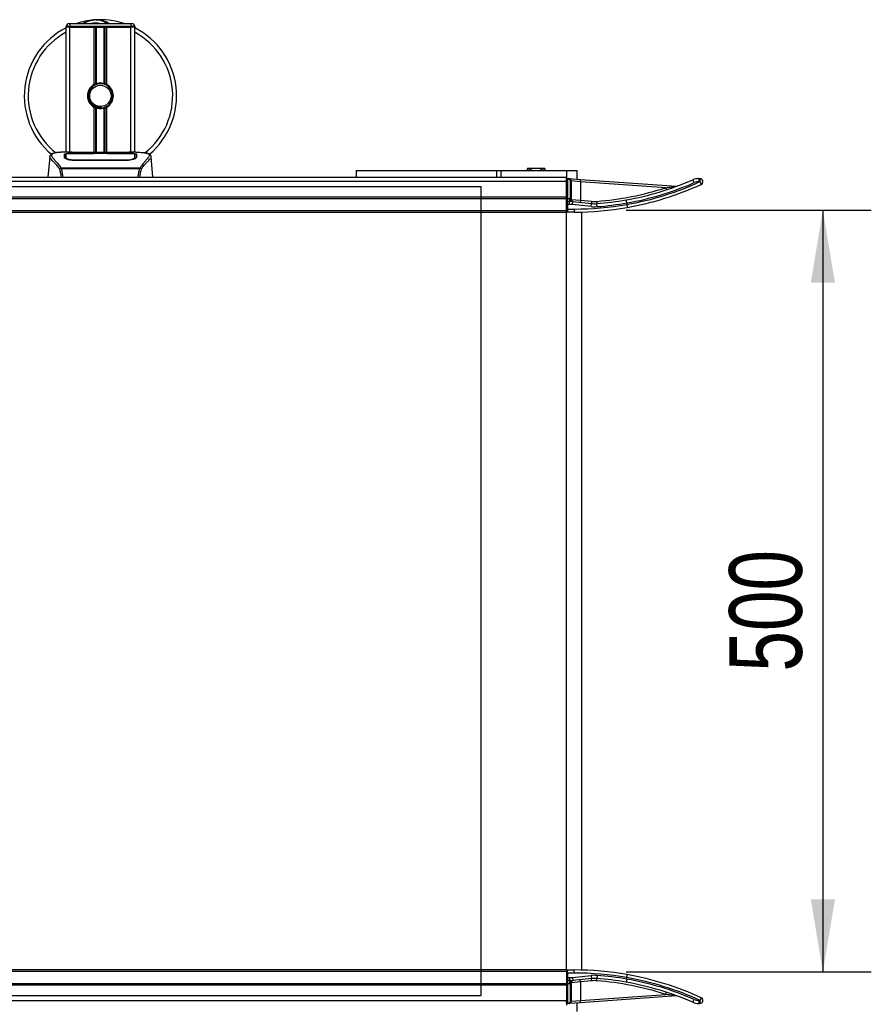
# Model space of a CAD drawing. Header units: millimetres. Extents: x 0 to 420, y 0 to 297.
# Tile 17 of 103: x 196 to 231, y 88 to 128. Entities that reach past the tile are written whole.
import ezdxf

# ---------------------------------------------------------------- set-up
doc = ezdxf.new("R2010")
doc.units = ezdxf.units.MM
doc.layers.add('QUOTE', color=174, linetype='Continuous')
doc.styles.add('SLDTEXTSTYLE3', font='TXT', dxfattribs={"width": 0.75})
doc.dimstyles.new('SLDDIMSTYLE1', dxfattribs={"dimtxt": 3, "dimasz": 3, "dimexe": 0, "dimexo": 0.0625, "dimgap": 0.75, "dimtad": 1, "dimlfac": 15.901878, "dimrnd": 1e-09, "dimzin": 12, "dimdsep": 46, "dimtxsty": 'SLDTEXTSTYLE3', "dimsah": 1, "dimcen": 0.09, "dimadec": 0, "dimazin": 3, "dimtfac": 1, "dimtdec": 3, "dimtofl": 0, "dimtmove": 0, "dimatfit": 3, "dimfxl": 0, "dimfrac": 2, "dimtolj": 1, "dimtzin": 12, "dimarcsym": 0})

# ---------------------------------------------------------------- blocks, each defined once
blk = doc.blocks.new('_D_2')
at = {"layer": 'QUOTE'}
for p, q in [((221.069, 120.448), (231.183, 120.448)), ((229.183, 120.448), (229.183, 89.005)), ((221.069, 89.005), (231.183, 89.005))]:
    blk.add_line(p, q, dxfattribs=at)
for points in [[(229.183, 120.448), (228.683, 117.448), (229.683, 117.448)], [(229.183, 89.005), (229.683, 92.005), (228.683, 92.005)]]:
    blk.add_solid(points, dxfattribs=at)
at = {"layer": 'QUOTE', "insert": (225.316, 101.402), "char_height": 3, "attachment_point": 1, "rotation": 90, "style": 'SLDTEXTSTYLE3'}
blk.add_mtext('500', dxfattribs=at)

msp = doc.modelspace()

# ---------------------------------------------------------------- linework, layer by layer
at = {"color": 7, "linetype": 'Continuous', "lineweight": 25}
for p, q in [((197.94913, 127.9944), (197.94913, 128.02584)), ((198.10634, 128.02584), (197.94913, 128.02584)), ((198.0749, 128.15161), (198.10634, 128.15161)), ((198.10634, 128.15161), (198.10634, 128.02584)), ((198.10634, 128.15161), (200.62177, 128.15161)), ((198.10634, 128.02584), (198.10634, 127.9944)), ((200.62177, 128.02584), (198.10634, 128.02584)), ((200.62177, 128.15161), (200.65321, 128.15161)), ((200.62177, 128.15161), (200.62177, 128.02584)), ((200.62177, 127.9944), (200.62177, 128.02584)), ((200.77898, 128.02584), (200.62177, 128.02584)), ((200.77898, 128.02584), (200.77898, 127.9944)), ((197.94913, 122.83778), (197.94913, 127.9944)), ((198.10634, 127.9944), (197.94913, 127.9944)), ((198.10634, 127.9944), (197.94913, 127.9944)), ((199.10308, 127.9944), (198.10634, 127.9944)), ((198.10634, 127.9944), (200.62177, 127.9944)), ((198.10634, 122.83778), (198.10634, 127.9944)), ((199.10308, 125.63103), (199.10308, 127.9944)), ((199.17125, 125.66309), (199.17125, 127.9944)), ((199.20735, 125.67559), (199.20735, 127.9944)), ((199.52076, 125.67559), (199.52076, 127.9944)), ((199.55686, 125.66309), (199.55686, 127.9944)), ((199.62503, 125.63103), (199.62503, 127.9944)), ((200.62177, 127.9944), (199.62503, 127.9944)), ((200.77898, 127.9944), (200.62177, 127.9944)), ((200.77898, 127.9944), (200.62177, 127.9944)), ((200.62177, 122.83778), (200.62177, 127.9944)), ((200.77898, 122.83778), (200.77898, 127.9944)), ((199.10308, 122.82075), (199.10308, 124.69806)), ((199.17125, 122.82075), (199.17125, 124.666)), ((199.20735, 122.82075), (199.20735, 124.6535)), ((199.40768, 124.66335), (199.40422, 124.70307)), ((199.52076, 122.82075), (199.52076, 124.6535)), ((199.55686, 122.82075), (199.55686, 124.666)), ((199.62503, 122.82075), (199.62503, 124.69806)), ((198.19752, 122.83778), (197.90393, 122.83778)), ((199.11246, 122.7876), (198.25318, 122.78771)), ((198.26356, 122.7927), (199.08107, 122.7927)), ((198.26356, 122.7877), (198.26356, 122.7927)), ((200.30766, 122.82075), (198.42046, 122.82075)), ((200.30761, 122.8207), (198.4205, 122.8207)), ((199.08107, 122.80414), (199.64704, 122.80414)), ((199.08107, 122.80414), (199.08107, 122.7927)), ((199.08107, 122.7927), (199.08107, 122.7876)), ((199.11246, 122.7876), (199.11246, 122.79959)), ((199.61555, 122.79959), (199.11246, 122.79959)), ((199.61555, 122.7876), (199.61555, 122.79959)), ((199.61555, 122.79959), (199.61555, 122.7876)), ((199.64704, 122.80414), (199.64704, 122.7927)), ((199.64704, 122.7927), (200.46456, 122.7927)), ((199.64704, 122.7927), (199.64704, 122.7876)), ((200.46456, 122.7877), (200.46456, 122.7927)), ((200.82439, 122.83778), (200.53613, 122.83778)), ((200.71542, 122.83385), (200.70364, 122.8326)), ((200.79024, 122.6514), (200.7896, 122.75825)), ((197.27069, 122.65311), (197.19723, 121.81339)), ((197.27055, 122.65063), (197.2718, 122.65301)), ((197.9379, 122.65335), (197.93784, 122.64508)), ((198.25641, 122.52416), (198.25581, 122.50045)), ((200.46456, 122.49991), (198.26356, 122.49991)), ((200.46377, 122.52414), (200.46399, 122.52414)), ((200.7872, 122.62201), (200.78826, 122.5792)), ((200.79051, 122.60659), (200.79022, 122.6514)), ((201.45756, 122.65063), (201.45632, 122.65301)), ((201.53089, 121.81339), (201.45742, 122.65311)), ((197.72433, 122.17797), (197.73124, 122.19426)), ((197.73124, 122.19426), (200.99768, 122.19426)), ((200.98111, 122.15903), (197.74693, 122.15903)), ((200.99768, 122.19426), (201.00362, 122.17821)), ((209.91882, 122.08315), (209.91882, 121.81339)), ((209.91882, 122.08315), (215.71433, 122.08315)), ((212.34813, 122.08472), (212.34813, 122.08315)), ((212.85055, 122.08315), (212.85055, 122.08472)), ((215.71433, 122.08315), (215.91069, 122.08315)), ((215.71433, 122.08315), (215.71433, 121.81339)), ((215.91069, 121.81339), (215.91069, 122.08315)), ((215.91069, 122.08315), (218.59704, 122.08315)), ((217.00348, 122.17748), (216.97204, 122.14603)), ((216.97204, 122.14603), (216.97204, 122.08315)), ((217.14079, 122.14603), (216.97204, 122.14603)), ((217.00348, 122.17748), (217.20526, 122.17748)), ((217.20526, 122.17748), (217.14079, 122.14603)), ((217.14079, 122.08315), (217.14079, 122.14603)), ((217.20526, 122.17748), (217.49344, 122.17748)), ((217.55792, 122.14603), (217.49344, 122.17748)), ((217.49344, 122.17748), (217.69522, 122.17748)), ((217.55792, 122.08315), (217.55792, 122.14603)), ((217.72667, 122.14603), (217.55792, 122.14603)), ((217.72667, 122.14603), (217.69522, 122.17748)), ((217.72667, 122.08315), (217.72667, 122.14603)), ((218.59704, 122.08315), (219.03724, 122.08315)), ((218.59704, 122.08315), (218.59704, 121.81339)), ((219.03724, 121.72614), (219.03724, 122.08315)), ((61.39293, 121.64117), (218.60707, 121.64117)), ((195.13037, 121.81339), (218.60707, 121.81339)), ((218.60707, 121.7225), (218.60707, 121.81339)), ((218.63851, 121.7225), (218.60707, 121.7225)), ((218.60707, 121.59775), (218.60707, 121.7225)), ((218.60707, 120.99588), (218.60707, 121.59775)), ((218.63851, 121.7225), (218.6407, 121.75387)), ((218.70578, 121.7178), (218.63851, 121.7225)), ((218.63851, 121.7225), (218.63851, 120.93299)), ((218.6407, 121.75387), (218.70798, 121.74917)), ((218.70578, 121.7178), (218.70798, 121.74917)), ((218.70798, 121.74917), (219.17962, 121.71619)), ((218.76428, 121.65507), (218.79572, 121.65507)), ((218.76428, 120.93257), (218.76428, 121.65507)), ((218.79572, 121.65507), (218.79572, 120.93257)), ((219.17304, 121.62209), (218.79572, 121.65507)), ((219.17304, 121.62209), (219.17962, 121.71619)), ((219.17304, 121.62209), (219.17304, 120.86266)), ((222.69538, 121.37578), (219.17304, 121.62209)), ((219.17962, 121.71619), (223.14115, 121.43917)), ((224.0616, 121.7505), (224.1087, 121.7505)), ((224.11967, 121.62473), (224.07257, 121.62473)), ((222.69538, 121.37578), (222.72463, 121.2861)), ((61.39293, 120.99588), (218.60707, 120.99588)), ((61.39293, 120.93299), (218.60707, 120.93299)), ((218.60707, 120.93299), (218.60707, 120.99588)), ((218.63851, 120.93299), (218.60707, 120.93299)), ((218.60707, 120.4299), (218.60707, 120.93299)), ((218.63851, 120.93299), (218.63851, 120.80722)), ((218.63851, 120.93299), (218.73024, 120.93299)), ((218.63851, 120.68145), (218.63851, 120.80722)), ((218.63851, 120.80722), (218.73024, 120.80722)), ((218.73024, 120.93299), (218.73024, 120.80722)), ((218.73024, 120.68145), (218.73024, 120.80722)), ((218.76428, 120.93257), (218.79572, 120.93257)), ((218.79572, 120.93257), (218.79572, 120.89221)), ((218.79572, 120.89221), (219.17304, 120.86266)), ((218.84779, 120.67533), (218.86085, 120.80042)), ((218.86085, 120.80042), (219.62903, 120.72021)), ((219.17304, 120.86266), (219.16324, 120.76885)), ((219.17304, 120.86266), (219.63883, 120.81403)), ((219.61597, 120.59512), (219.62903, 120.72021)), ((219.63883, 120.81403), (219.62903, 120.72021)), ((219.84825, 120.81112), (219.85543, 120.71706)), ((219.86501, 120.59166), (219.85543, 120.71706)), ((221.09019, 120.74503), (221.09003, 120.74695)), ((221.09019, 120.74503), (221.09019, 120.68311)), ((61.39293, 120.4299), (218.60707, 120.4299)), ((61.39293, 120.36702), (218.60707, 120.36702)), ((218.63851, 120.68145), (218.60707, 120.68145)), ((218.60707, 120.49279), (218.63851, 120.49279)), ((218.60707, 120.36702), (218.60707, 120.4299)), ((218.60707, 89.0864), (218.60707, 120.36702)), ((218.73024, 120.68145), (218.63851, 120.68145)), ((218.63851, 120.68145), (218.63851, 120.49279)), ((218.63851, 120.49279), (218.63851, 120.36702)), ((218.63851, 120.49279), (218.92149, 120.49279)), ((218.92149, 120.36702), (218.63851, 120.36702)), ((219.61597, 120.59512), (218.84779, 120.67533)), ((218.92149, 120.49279), (218.92149, 120.36702)), ((219.23592, 89.08246), (219.23592, 120.37095)), ((221.09019, 120.68311), (221.09036, 120.6812)), ((218.60707, 89.0864), (61.39293, 89.0864)), ((218.60707, 89.02351), (61.39293, 89.02351)), ((218.60707, 89.0864), (218.60707, 89.02351)), ((218.60707, 89.02351), (218.60707, 88.52042)), ((218.63851, 88.96062), (218.63851, 89.0864)), ((218.63851, 89.0864), (218.92149, 89.0864)), ((218.92149, 88.96062), (218.92149, 89.0864)), ((218.63851, 88.96062), (218.60707, 88.96062)), ((218.60707, 88.77197), (218.63851, 88.77197)), ((218.92149, 88.96062), (218.63851, 88.96062)), ((218.63851, 88.96062), (218.63851, 88.77197)), ((218.63851, 88.77197), (218.73024, 88.77197)), ((218.63851, 88.77197), (218.63851, 88.6462)), ((218.73024, 88.6462), (218.63851, 88.6462)), ((218.63851, 88.6462), (218.63851, 88.52042)), ((218.73024, 88.77197), (218.73024, 88.6462)), ((218.73024, 88.6462), (218.73024, 88.52042)), ((218.84779, 88.77809), (219.61597, 88.85829)), ((218.84779, 88.77809), (218.86085, 88.653)), ((219.62903, 88.7332), (218.86085, 88.653)), ((219.17304, 88.59075), (219.16324, 88.68457)), ((219.63883, 88.63939), (219.17304, 88.59075)), ((219.61597, 88.85829), (219.62903, 88.7332)), ((219.63883, 88.63939), (219.62903, 88.7332)), ((219.84825, 88.6423), (219.85543, 88.73635)), ((219.86501, 88.86176), (219.85543, 88.73635)), ((221.09003, 88.70647), (221.09019, 88.70838)), ((221.09036, 88.77221), (221.09019, 88.7703)), ((221.09019, 88.70838), (221.09019, 88.7703)), ((218.60707, 88.52042), (61.39293, 88.52042)), ((218.60707, 88.45754), (61.39293, 88.45754)), ((218.60707, 88.52042), (218.63851, 88.52042)), ((218.60707, 88.52042), (218.60707, 88.45754)), ((218.60707, 88.45754), (218.60707, 87.85566)), ((218.73024, 88.52042), (218.63851, 88.52042)), ((218.63851, 88.52042), (218.63851, 87.73091)), ((218.79572, 88.52084), (218.76428, 88.52084)), ((218.76428, 87.79835), (218.76428, 88.52084)), ((219.17304, 88.59075), (218.79572, 88.5612)), ((218.79572, 88.5612), (218.79572, 88.52084)), ((218.79572, 88.52084), (218.79572, 87.79835)), ((219.17304, 88.59075), (219.17304, 87.83133)), ((218.60707, 87.81224), (61.39293, 87.81224)), ((218.60707, 87.73091), (218.60707, 87.85566)), ((218.79572, 87.79835), (218.76428, 87.79835)), ((218.79572, 87.79835), (219.17304, 87.83133)), ((219.17304, 87.83133), (222.69538, 88.07763)), ((219.17962, 87.73723), (219.17304, 87.83133)), ((223.14115, 88.01425), (219.17962, 87.73723)), ((222.69538, 88.07763), (222.72463, 88.16731)), ((224.07257, 87.82868), (224.11967, 87.82868)), ((218.63851, 87.73091), (218.60707, 87.73091)), ((218.60707, 87.73091), (218.60707, 87.64003)), ((218.63851, 87.73091), (218.70578, 87.73561)), ((218.6407, 87.69954), (218.63851, 87.73091)), ((218.70798, 87.70425), (218.6407, 87.69954)), ((218.70798, 87.70425), (218.70578, 87.73561)), ((219.17962, 87.73723), (218.70798, 87.70425)), ((219.03724, 87.37027), (219.03724, 87.72727)), ((224.1087, 87.70291), (224.0616, 87.70291))]:
    msp.add_line(p, q, dxfattribs=at)
at = {"color": 7, "linetype": 'Continuous'}
for p, q in [((64.91453, 121.42285), (215.08547, 121.42285)), ((215.08547, 88.03057), (215.08547, 121.42285)), ((64.91453, 88.03057), (215.08547, 88.03057))]:
    msp.add_line(p, q, dxfattribs=at)
at = {"color": 7, "linetype": 'Continuous', "lineweight": 25, "flags": 128}
for points in [[(200.47494, 122.78771), (200.05912, 122.78764), (199.61555, 122.7876)], [(200.47171, 122.52417), (200.46455, 122.52414), (200.46399, 122.52414)]]:
    msp.add_lwpolyline(points, dxfattribs=at)
at = {"color": 7, "linetype": 'Continuous', "lineweight": 25}
msp.add_circle((199.36406, 125.16454), 0.4402, dxfattribs=at)
for centre, radius, start, end in [((198.0749, 128.02584), 0.12577, 90, 180), ((199.36406, 125.16454), 3.14428, 94.974241, 108.194872), ((199.16231, 127.48255), 0.81751, 54.926098, 125.073902), ((199.16231, 127.48255), 0.69174, 75.287788, 104.712212), ((199.36406, 125.16454), 3.14428, 71.805128, 94.974241), ((200.65321, 128.02584), 0.12577, 0, 90), ((199.36406, 125.16454), 3.14428, 116.743684, 229.984768), ((199.36406, 125.16454), 2.98219, 118.324088, 232.137337), ((199.36406, 125.16454), 3.14428, 310.046839, 63.256316), ((199.36406, 125.16454), 2.98219, 308.047069, 61.675912), ((199.36406, 125.16454), 0.53453, 119.224658, 240.775342), ((199.36406, 125.16454), 0.53453, 111.143405, 119.224658), ((199.36406, 125.16454), 0.50309, 274.974241, 94.974241), ((199.36406, 125.16454), 0.53453, 60.775342, 68.856595), ((199.36406, 125.16454), 0.53453, 299.224658, 60.775342), ((199.36406, 125.16454), 0.53453, 240.775342, 248.856595), ((199.36406, 125.16454), 0.53453, 291.143405, 299.224658), ((218.63851, 121.7225), 0.03144, 86, 180), ((218.7014, 121.65507), 0.06289, 0, 86), ((218.7014, 121.65507), 0.09433, 0, 86), ((218.92149, 132.94415), 12.2627, 280.05622, 293.498118), ((218.93246, 132.94415), 12.38847, 280.030527, 293.498118), ((218.93246, 132.94415), 12.45136, 279.980117, 294.619977), ((224.0616, 121.12165), 0.62886, 90, 113.498118), ((223.47457, 121.44632), 0.42025, 18.980947, 36.849249), ((224.07257, 121.12165), 0.50309, 90, 113.498118), ((223.70358, 121.65594), 0.3703, 355.166194, 14.795945), ((223.75068, 121.65594), 0.3703, 355.166194, 14.795945), ((224.1087, 121.62473), 0.12577, 294.619977, 90), ((223.782, 121.43769), 0.38601, 10.856451, 28.983189), ((218.92149, 132.94415), 12.16837, 274.36792, 288.06758), ((218.92149, 132.94415), 12.57713, 280.004908, 294.619977), ((223.14773, 121.53327), 0.09433, 266, 290.323073), ((218.63851, 120.77578), 0.03144, 90, 180), ((218.73024, 119.54951), 1.38348, 88.590141, 90), ((218.73024, 119.54951), 1.25771, 84.039216, 90), ((218.87369, 120.88285), 0.08342, 186.88759, 261.14556), ((218.89005, 120.89221), 0.09433, 180, 264.039216), ((219.75964, 121.97112), 1.25771, 264.039216, 274.36792), ((219.75964, 121.97112), 1.16338, 264.039216, 274.36792), ((218.92149, 132.94415), 12.2627, 274.36792, 280.05622), ((218.92149, 132.94415), 12.38847, 274.36792, 280.08123), ((218.63851, 120.39846), 0.03144, 180, 270), ((218.73024, 119.54951), 1.13194, 84.039216, 90), ((218.92149, 132.94415), 12.45136, 270, 280.030567), ((218.92149, 132.94415), 12.57713, 270, 280.004908), ((219.75964, 121.97112), 1.38348, 264.039216, 274.36792), ((218.63851, 89.05495), 0.03144, 90, 180), ((218.92149, 76.50926), 12.57713, 79.995092, 90), ((218.63851, 88.67764), 0.03144, 180, 270), ((218.73024, 89.90391), 1.13194, 270, 275.960784), ((218.73024, 89.90391), 1.25771, 270, 275.960784), ((218.87369, 88.57057), 0.08342, 98.85444, 173.11241), ((218.89005, 88.5612), 0.09433, 95.960784, 180), ((218.92149, 76.50926), 12.45136, 79.969433, 90), ((219.75964, 87.48229), 1.38348, 85.63208, 95.960784), ((219.75964, 87.48229), 1.25771, 85.63208, 95.960784), ((219.75964, 87.48229), 1.16338, 85.63208, 95.960784), ((218.92149, 76.50926), 12.16837, 71.93242, 85.63208), ((218.92149, 76.50926), 12.2627, 79.94378, 85.63208), ((218.92149, 76.50926), 12.38847, 79.91877, 85.63208), ((218.93246, 76.50926), 12.38847, 66.501882, 79.969473), ((218.93246, 76.50926), 12.45136, 65.380023, 80.019883), ((218.92149, 76.50926), 12.57713, 65.380023, 79.995092), ((218.73024, 89.90391), 1.38348, 270, 271.409859), ((218.92149, 76.50926), 12.2627, 66.501882, 79.94378), ((218.7014, 87.79835), 0.06289, 274, 0), ((218.7014, 87.79835), 0.09433, 274, 0), ((223.14773, 87.92015), 0.09433, 69.676927, 94), ((223.47457, 88.00709), 0.42025, 323.150751, 341.019053), ((224.07257, 88.33177), 0.50309, 246.501882, 270), ((223.70358, 87.79748), 0.3703, 345.204055, 4.833806), ((224.1087, 87.82868), 0.12577, 270, 65.380023), ((223.75068, 87.79748), 0.3703, 345.204055, 4.833806), ((223.782, 88.01572), 0.38601, 331.016811, 349.143549), ((218.63851, 87.73091), 0.03144, 180, 274), ((224.0616, 88.33177), 0.62886, 246.501882, 270)]:
    msp.add_arc(centre, radius, start, end, dxfattribs=at)
for points, knots in [([(198.63501, 128.15161), (198.64013, 128.15498), (198.72367, 128.21003), (198.87762, 128.2636), (199.02877, 128.2915), (199.09089, 128.29694), (199.09142, 128.29699)], [0, 0, 0, 0, 0.03729849, 0.60902041, 0.99664446, 1, 1, 1, 1]), ([(199.09142, 128.29699), (199.09196, 128.29703), (199.10632, 128.29829), (199.12079, 128.29773), (199.13472, 128.29719)], [0, 0, 0, 0, 0.03710938, 1, 1, 1, 1]), ([(199.17775, 128.29726), (199.2114, 128.29813), (199.33636, 128.30139), (199.50425, 128.25971), (199.6544, 128.20035), (199.713, 128.16388), (199.7327, 128.15161)], [0, 0, 0, 0, 0.17640166, 0.65503379, 0.8840221, 1, 1, 1, 1]), ([(199.32044, 125.66574), (199.26554, 125.65417), (199.15576, 125.63103), (199.01747, 125.52966), (198.9189, 125.39204), (198.87271, 125.22951), (198.88391, 125.06286), (198.94898, 124.91069), (199.06028, 124.7897), (199.20429, 124.71465), (199.32474, 124.69633), (199.39069, 124.70192), (199.40422, 124.70307)], [0, 0, 0, 0, 0.11029899, 0.22059797, 0.33089694, 0.4412694, 0.54893858, 0.65628707, 0.76369695, 0.86864917, 0.97304725, 1, 1, 1, 1]), ([(199.17125, 125.66309), (199.17254, 125.66359), (199.17647, 125.66509), (199.1847, 125.66812), (199.19566, 125.6719), (199.20338, 125.67437), (199.20707, 125.6755), (199.20735, 125.67559)], [0, 0, 0, 0, 0.13279182, 0.40328924, 0.68794599, 0.97624213, 1, 1, 1, 1]), ([(199.20735, 125.67559), (199.22219, 125.67974), (199.27263, 125.69384), (199.3651, 125.70292), (199.45794, 125.69299), (199.50451, 125.68009), (199.52076, 125.67559)], [0, 0, 0, 0, 0.15316231, 0.52061175, 0.83276392, 1, 1, 1, 1]), ([(199.52076, 125.67559), (199.52264, 125.675), (199.52785, 125.67339), (199.53724, 125.67028), (199.54809, 125.66644), (199.55394, 125.66421), (199.55686, 125.66309)], [0, 0, 0, 0, 0.15557258, 0.42978375, 0.7145238, 1, 1, 1, 1]), ([(199.40768, 124.66335), (199.34403, 124.66482), (199.21497, 124.6678), (199.04238, 124.7627), (198.91613, 124.90992), (198.85267, 125.09545), (198.8659, 125.28761), (198.92703, 125.4402), (198.99826, 125.50051), (199.02187, 125.5205)], [0, 0, 0, 0, 0.1532567, 0.3107756, 0.4622177, 0.61755972, 0.7743655, 0.92518437, 1, 1, 1, 1]), ([(199.20735, 124.6535), (199.20654, 124.65375), (199.20252, 124.65499), (199.19445, 124.6576), (199.18358, 124.66136), (199.17579, 124.66425), (199.17213, 124.66566), (199.17125, 124.666)], [0, 0, 0, 0, 0.06768855, 0.33799524, 0.61961326, 0.90796392, 1, 1, 1, 1]), ([(199.52076, 124.6535), (199.48906, 124.6455), (199.42459, 124.62922), (199.31751, 124.62878), (199.24574, 124.64209), (199.21201, 124.65212), (199.20735, 124.6535)], [0, 0, 0, 0, 0.31763159, 0.64587204, 0.9510876, 1, 1, 1, 1]), ([(199.55686, 124.666), (199.55632, 124.66579), (199.55326, 124.66461), (199.54641, 124.66205), (199.53574, 124.65829), (199.52681, 124.65537), (199.52206, 124.6539), (199.52076, 124.6535)], [0, 0, 0, 0, 0.05704611, 0.3223495, 0.60367528, 0.89214027, 1, 1, 1, 1]), ([(197.47581, 122.80802), (197.46304, 122.8056), (197.4305, 122.79945), (197.39325, 122.78679), (197.36266, 122.77289), (197.34404, 122.76173), (197.33101, 122.75195), (197.32191, 122.74388), (197.31539, 122.73751), (197.31107, 122.73318), (197.3081, 122.73034), (197.30677, 122.72911), (197.30604, 122.72845), (197.30547, 122.72795), (197.30508, 122.72761), (197.3047, 122.72729), (197.30419, 122.72686), (197.30358, 122.72636), (197.3026, 122.72556), (197.30158, 122.72477), (197.30029, 122.72377), (197.29849, 122.72223), (197.29763, 122.72156), (197.2953, 122.71834), (197.29458, 122.71729), (197.29405, 122.7165), (197.29349, 122.71565), (197.29269, 122.7144), (197.29103, 122.71175), (197.28898, 122.70828), (197.28204, 122.69578), (197.27484, 122.67882), (197.27223, 122.66274), (197.27072, 122.65344)], [0, 0, 0, 0, 0.13346194, 0.34016958, 0.46160951, 0.55730778, 0.62992241, 0.68217732, 0.71692903, 0.7371149, 0.74272174, 0.74460414, 0.7459796, 0.74651976, 0.74699289, 0.74743167, 0.74787155, 0.74886374, 0.75011647, 0.75397334, 0.75908593, 0.76862625, 0.78821087, 0.79094759, 0.79197558, 0.79286909, 0.79373558, 0.79468443, 0.7971036, 0.8047367, 0.8162438, 0.89371675, 1, 1, 1, 1]), ([(197.49696, 122.81102), (197.48465, 122.80849), (197.45833, 122.80308), (197.41116, 122.78833), (197.36446, 122.76392), (197.3397, 122.72191), (197.35112, 122.67586), (197.37831, 122.63283), (197.40256, 122.60118), (197.43381, 122.56419), (197.47075, 122.52272), (197.51437, 122.47424), (197.56266, 122.41855), (197.61516, 122.35377), (197.67194, 122.28081), (197.7105, 122.22453), (197.73124, 122.19426)], [0, 0, 0, 0, 0.061570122, 0.131511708, 0.27071941, 0.403375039, 0.535106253, 0.583280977, 0.633158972, 0.68442904, 0.73675836, 0.783847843, 0.838932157, 0.891573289, 0.94168727, 1, 1, 1, 1]), ([(197.90393, 122.83772), (197.90062, 122.83774), (197.88837, 122.83782), (197.86459, 122.83769), (197.8355, 122.83749), (197.80662, 122.83708), (197.77795, 122.83647), (197.74788, 122.83558), (197.71521, 122.83428), (197.67547, 122.8322), (197.63323, 122.82919), (197.5895, 122.82505), (197.54744, 122.81988), (197.51635, 122.8154), (197.50005, 122.81171), (197.49696, 122.81102)], [0, 0, 0, 0, 0.02762691, 0.10239616, 0.17945658, 0.24994161, 0.31702439, 0.38965422, 0.46782264, 0.55148696, 0.67182448, 0.76737343, 0.86398611, 0.97427426, 1, 1, 1, 1]), ([(197.87654, 122.75754), (197.8807, 122.76219), (197.88901, 122.77147), (197.95567, 122.78179), (198.05402, 122.78882), (198.163, 122.79222), (198.23497, 122.79256), (198.26356, 122.7927)], [0, 0, 0, 0, 0.21521677, 0.43046232, 0.64509935, 0.85904026, 1, 1, 1, 1]), ([(197.87996, 122.62718), (197.87922, 122.65528), (197.87811, 122.69749), (197.87713, 122.73489), (197.87674, 122.74999), (197.87654, 122.75754)], [0, 0, 0, 0, 0.49858361, 0.74918971, 1, 1, 1, 1]), ([(197.91979, 122.74284), (197.90676, 122.74042), (197.88049, 122.73556), (197.87805, 122.72914), (197.87682, 122.72591)], [0, 0, 0, 0, 0.496313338, 1, 1, 1, 1]), ([(197.93855, 122.75825), (197.93854, 122.75796), (197.93834, 122.72299), (197.9381, 122.68803), (197.93787, 122.65335)], [0, 0, 0, 0, 0.00827271, 1, 1, 1, 1]), ([(197.93855, 122.75816), (197.93835, 122.72488), (197.93814, 122.68994), (197.93791, 122.655), (197.9379, 122.65335)], [0, 0, 0, 0, 0.95264015, 1, 1, 1, 1]), ([(198.25318, 122.78771), (198.21795, 122.78744), (198.14749, 122.78692), (198.05353, 122.78258), (197.9824, 122.77567), (197.94403, 122.7672), (197.94013, 122.76077), (197.93855, 122.75816)], [0, 0, 0, 0, 0.21287602, 0.42573624, 0.63903454, 0.85331242, 1, 1, 1, 1]), ([(197.94092, 122.62201), (197.94089, 122.6237), (197.94035, 122.65493), (197.93965, 122.69413), (197.93898, 122.73293), (197.93869, 122.75009), (197.93855, 122.75794), (197.93855, 122.75816)], [0, 0, 0, 0, 0.02546624, 0.4713629, 0.73178735, 0.99246436, 1, 1, 1, 1]), ([(198.4205, 122.8207), (198.39921, 122.82074), (198.3305, 122.82086), (198.21794, 122.82227), (198.10308, 122.82519), (198.02494, 122.82856), (197.98822, 122.83168), (198.00453, 122.83313), (198.01268, 122.83385)], [0, 0, 0, 0, 0.08215471, 0.26513997, 0.44867114, 0.63249904, 0.81630092, 1, 1, 1, 1]), ([(198.05076, 122.82767), (198.03963, 122.82822), (198.02173, 122.82909), (198.01031, 122.83037), (198.01144, 122.83016), (198.01173, 122.8301)], [0, 0, 0, 0, 0.55060159, 0.88501525, 1, 1, 1, 1]), ([(198.01268, 122.83385), (198.08068, 122.83567), (198.19367, 122.83869), (198.36627, 122.8365), (198.48048, 122.83261), (198.54713, 122.82661), (198.56046, 122.82541)], [0, 0, 0, 0, 0.30152184, 0.50104725, 0.90023015, 1, 1, 1, 1]), ([(198.03678, 122.82847), (198.03646, 122.82865), (198.03266, 122.8308), (198.02448, 122.83298), (198.01662, 122.83356), (198.01268, 122.83385)], [0, 0, 0, 0, 0.04443315, 0.52221653, 1, 1, 1, 1]), ([(198.4205, 122.82076), (198.39284, 122.82081), (198.33496, 122.82092), (198.2504, 122.82193), (198.17081, 122.82348), (198.10484, 122.82539), (198.06409, 122.82689), (198.05189, 122.8276), (198.05076, 122.82767)], [0, 0, 0, 0, 0.18189708, 0.38061319, 0.58093849, 0.78035725, 0.97967552, 1, 1, 1, 1]), ([(198.58404, 122.82075), (198.58026, 122.8221), (198.57263, 122.82483), (198.56454, 122.82522), (198.56046, 122.82541)], [0, 0, 0, 0, 0.495247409, 1, 1, 1, 1]), ([(200.16765, 122.82541), (200.16357, 122.82522), (200.15548, 122.82483), (200.14785, 122.8221), (200.14407, 122.82075)], [0, 0, 0, 0, 0.50476564, 1, 1, 1, 1]), ([(200.16765, 122.82541), (200.20962, 122.82868), (200.27937, 122.83411), (200.43592, 122.83766), (200.57722, 122.83958), (200.69238, 122.83481), (200.71542, 122.83385)], [0, 0, 0, 0, 0.301437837, 0.500953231, 0.900140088, 1, 1, 1, 1]), ([(200.70134, 122.8291), (200.69106, 122.82841), (200.66512, 122.82667), (200.57532, 122.82377), (200.4503, 122.82123), (200.35516, 122.82088), (200.30761, 122.8207)], [0, 0, 0, 0, 0.17981299, 0.45378319, 0.72700373, 1, 1, 1, 1]), ([(200.46456, 122.7927), (200.50797, 122.79239), (200.5948, 122.79179), (200.71058, 122.78681), (200.79808, 122.77871), (200.84499, 122.76855), (200.84968, 122.76071), (200.85157, 122.75754)], [0, 0, 0, 0, 0.21341182, 0.42681727, 0.64048529, 0.85457431, 1, 1, 1, 1]), ([(200.78957, 122.75816), (200.78614, 122.76197), (200.77928, 122.76959), (200.72474, 122.7783), (200.64442, 122.78435), (200.55594, 122.78731), (200.49779, 122.78759), (200.47494, 122.78771)], [0, 0, 0, 0, 0.21612272, 0.43228358, 0.64748247, 0.86145988, 1, 1, 1, 1]), ([(200.71542, 122.83385), (200.72009, 122.83353), (200.73485, 122.83254), (200.73488, 122.83093), (200.70819, 122.82948), (200.70134, 122.8291)], [0, 0, 0, 0, 0.25540478, 0.808946, 1, 1, 1, 1]), ([(200.71757, 122.8303), (200.71758, 122.8303), (200.71852, 122.83047), (200.7142, 122.82981), (200.70596, 122.82929), (200.70134, 122.829)], [0, 0, 0, 0, 0.00626083, 0.44327513, 1, 1, 1, 1]), ([(200.78957, 122.75816), (200.78956, 122.75794), (200.78933, 122.74457), (200.7889, 122.71987), (200.78811, 122.67436), (200.78755, 122.64256), (200.78723, 122.6237), (200.7872, 122.62201)], [0, 0, 0, 0, 0.0075194, 0.45666513, 0.71535566, 0.97452521, 1, 1, 1, 1]), ([(200.79022, 122.6514), (200.79021, 122.653), (200.79009, 122.67071), (200.78987, 122.70629), (200.78967, 122.74029), (200.78957, 122.75816)], [0, 0, 0, 0, 0.04480435, 0.49764008, 1, 1, 1, 1]), ([(200.85129, 122.72591), (200.84926, 122.73073), (200.84653, 122.73722), (200.81588, 122.74172), (200.808, 122.74288)], [0, 0, 0, 0, 0.74296977, 1, 1, 1, 1]), ([(200.82439, 122.83772), (200.83052, 122.83774), (200.86559, 122.83783), (200.94022, 122.83713), (201.02108, 122.83425), (201.08105, 122.8302), (201.11133, 122.82765), (201.1398, 122.82481), (201.16447, 122.82193), (201.18875, 122.81866), (201.21026, 122.81519), (201.22664, 122.8123), (201.23474, 122.81053), (201.23575, 122.81031)], [0, 0, 0, 0, 0.04881498, 0.27892257, 0.54515535, 0.62717383, 0.69834333, 0.75858144, 0.82840444, 0.87364995, 0.93389274, 0.99178224, 1, 1, 1, 1]), ([(200.85157, 122.75754), (200.85137, 122.75003), (200.85088, 122.73121), (200.84987, 122.69231), (200.84873, 122.64891), (200.84816, 122.62718)], [0, 0, 0, 0, 0.249392, 0.62414375, 1, 1, 1, 1]), ([(201.23575, 122.81031), (201.24161, 122.80908), (201.25405, 122.80647), (201.27175, 122.80198), (201.28873, 122.79704), (201.31691, 122.78745), (201.34993, 122.77141), (201.3781, 122.74352), (201.38577, 122.70809), (201.3705, 122.66185), (201.328, 122.60237), (201.25932, 122.52484), (201.16627, 122.42095), (201.08463, 122.31921), (201.02792, 122.23989), (201.00754, 122.20913), (200.99768, 122.19426)], [0, 0, 0, 0, 0.02969414, 0.063055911, 0.094927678, 0.125315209, 0.232058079, 0.329603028, 0.433276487, 0.532024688, 0.630767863, 0.735070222, 0.83793216, 0.941375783, 0.971650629, 1, 1, 1, 1]), ([(201.45739, 122.65344), (201.45588, 122.66274), (201.45327, 122.67882), (201.44608, 122.69578), (201.43913, 122.70828), (201.43708, 122.71176), (201.43543, 122.7144), (201.43462, 122.71565), (201.43406, 122.7165), (201.43353, 122.71729), (201.43281, 122.71834), (201.43048, 122.72155), (201.42957, 122.72228), (201.42747, 122.72406), (201.42596, 122.7252), (201.42453, 122.72635), (201.42393, 122.72685), (201.42342, 122.72728), (201.42304, 122.72761), (201.42265, 122.72794), (201.42208, 122.72845), (201.42112, 122.72931), (201.4199, 122.73045), (201.41695, 122.73327), (201.41275, 122.73749), (201.4062, 122.74388), (201.39712, 122.75194), (201.38408, 122.76171), (201.36548, 122.77288), (201.33487, 122.78676), (201.29974, 122.79885), (201.26959, 122.80461), (201.25917, 122.8066)], [0, 0, 0, 0, 0.10895151, 0.18836403, 0.20015725, 0.20797863, 0.21045693, 0.21142904, 0.21231706, 0.21323322, 0.21428764, 0.21709508, 0.23718398, 0.24934952, 0.25616294, 0.25744907, 0.25846748, 0.25891857, 0.25936812, 0.25985246, 0.2604052, 0.2618126, 0.26492315, 0.26948017, 0.29015729, 0.32576371, 0.37931044, 0.4537257, 0.55180182, 0.67626306, 0.8881219, 1, 1, 1, 1]), ([(197.67527, 122.16158), (197.65648, 122.18655), (197.59957, 122.26215), (197.50582, 122.36624), (197.40798, 122.46501), (197.33335, 122.5387), (197.27994, 122.60319), (197.27397, 122.6334), (197.27055, 122.65063)], [0, 0, 0, 0, 0.08424716, 0.25508672, 0.42672547, 0.59796341, 0.77060237, 1, 1, 1, 1]), ([(198.26356, 122.49991), (198.22273, 122.50161), (198.14116, 122.50499), (198.03125, 122.52957), (197.9435, 122.56249), (197.88959, 122.59732), (197.88289, 122.61809), (197.87996, 122.62718)], [0, 0, 0, 0, 0.1991311, 0.39793157, 0.60588955, 0.82737965, 1, 1, 1, 1]), ([(197.93197, 122.59477), (197.93339, 122.58427), (197.93502, 122.57217), (197.95826, 122.55992), (197.96133, 122.5583)], [0, 0, 0, 0, 0.86801111, 1, 1, 1, 1]), ([(197.93783, 122.64508), (197.93775, 122.63117), (197.93761, 122.60727), (197.93732, 122.58176), (197.9372, 122.57108)], [0, 0, 0, 0, 0.58164119, 1, 1, 1, 1]), ([(197.9396, 122.5695), (197.93975, 122.57555), (197.94018, 122.59305), (197.94063, 122.61056), (197.94092, 122.62201)], [0, 0, 0, 0, 0.3458763, 1, 1, 1, 1]), ([(197.94092, 122.62201), (197.94455, 122.61253), (197.95181, 122.59357), (198.00702, 122.564), (198.08799, 122.53975), (198.17626, 122.52621), (198.23395, 122.52474), (198.25641, 122.52416)], [0, 0, 0, 0, 0.21773223, 0.43557879, 0.65075483, 0.86407246, 1, 1, 1, 1]), ([(198.25641, 122.52416), (198.25879, 122.52416), (198.51044, 122.52342), (199.24623, 122.52429), (199.97963, 122.5242), (200.46377, 122.52414)], [0, 0, 0, 0, 0.00323915, 0.34201142, 1, 1, 1, 1]), ([(200.84816, 122.62718), (200.84329, 122.61516), (200.83354, 122.5911), (200.7624, 122.55206), (200.65888, 122.51889), (200.55167, 122.50182), (200.4858, 122.50038), (200.46456, 122.49991)], [0, 0, 0, 0, 0.2254673, 0.45085364, 0.67736923, 0.89591171, 1, 1, 1, 1]), ([(200.47171, 122.52417), (200.50699, 122.52551), (200.57756, 122.52821), (200.67164, 122.54763), (200.74278, 122.57374), (200.78126, 122.6002), (200.78548, 122.61568), (200.7872, 122.62201)], [0, 0, 0, 0, 0.2128654, 0.42572184, 0.63872248, 0.85234986, 1, 1, 1, 1]), ([(200.47262, 122.48784), (200.47262, 122.48813), (200.47231, 122.50023), (200.47201, 122.51234), (200.47171, 122.52417)], [0, 0, 0, 0, 0.02342788, 1, 1, 1, 1]), ([(200.75688, 122.55302), (200.76721, 122.55898), (200.79186, 122.57323), (200.79457, 122.58685), (200.79615, 122.59477)], [0, 0, 0, 0, 0.41900897, 1, 1, 1, 1]), ([(200.79089, 122.57202), (200.79077, 122.58225), (200.79049, 122.60747), (200.79035, 122.631), (200.79027, 122.64498)], [0, 0, 0, 0, 0.40550496, 1, 1, 1, 1]), ([(201.05285, 122.1616), (201.07164, 122.18656), (201.12855, 122.26216), (201.22229, 122.36624), (201.32013, 122.46501), (201.39477, 122.5387), (201.44817, 122.60319), (201.45415, 122.6334), (201.45756, 122.65063)], [0, 0, 0, 0, 0.0842305, 0.25507317, 0.42671503, 0.59795609, 0.7705982, 1, 1, 1, 1]), ([(197.67533, 122.16168), (197.67954, 122.16407), (197.68806, 122.16891), (197.70463, 122.17489), (197.7173, 122.17745), (197.72398, 122.17815), (197.72434, 122.17819)], [0, 0, 0, 0, 0.32361461, 0.65359013, 0.98086966, 1, 1, 1, 1]), ([(197.75202, 121.81339), (197.7426, 121.87262), (197.72338, 121.99342), (197.69155, 122.10487), (197.67533, 122.16168)], [0, 0, 0, 0, 0.490255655, 1, 1, 1, 1]), ([(197.74694, 122.15903), (197.74678, 122.15914), (197.73855, 122.16503), (197.73137, 122.17156), (197.72433, 122.17797)], [0, 0, 0, 0, 0.01890165, 1, 1, 1, 1]), ([(197.74693, 122.15903), (197.75952, 122.10324), (197.78464, 121.99189), (197.80361, 121.8745), (197.80635, 121.81366), (197.80637, 121.81339)], [0, 0, 0, 0, 0.499924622, 0.997753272, 1, 1, 1, 1]), ([(200.92081, 121.81339), (200.92745, 121.87343), (200.94064, 121.99269), (200.96768, 122.10384), (200.98111, 122.15903)], [0, 0, 0, 0, 0.50345062, 1, 1, 1, 1]), ([(201.0528, 122.16169), (201.03689, 122.10506), (201.00554, 121.99343), (200.98629, 121.87282), (200.97681, 121.81339)], [0, 0, 0, 0, 0.50728505, 1, 1, 1, 1]), ([(201.00384, 122.17803), (200.99659, 122.17178), (200.9892, 122.16542), (200.98126, 122.15915), (200.98111, 122.15903)], [0, 0, 0, 0, 0.98124308, 1, 1, 1, 1]), ([(201.00372, 122.1782), (201.00411, 122.17816), (201.0108, 122.17746), (201.02349, 122.1749), (201.04007, 122.16893), (201.04858, 122.16409), (201.0528, 122.16169)], [0, 0, 0, 0, 0.0200108, 0.34699568, 0.67667396, 1, 1, 1, 1]), ([(222.69538, 121.37578), (222.78199, 121.38742), (222.89285, 121.40232), (223.0272, 121.42196), (223.08487, 121.43058), (223.11997, 121.43592), (223.13295, 121.43791), (223.13904, 121.43884), (223.14104, 121.43915), (223.14113, 121.43917), (223.14115, 121.43917)], [0, 0, 0, 0, 0.55064072, 0.70471025, 0.87115494, 0.9302593, 0.95648354, 0.97966233, 0.99575711, 1, 1, 1, 1]), ([(218.76515, 120.80673), (218.76515, 120.80734), (218.76514, 120.80888), (218.76502, 120.82394), (218.76481, 120.8524), (218.76455, 120.89012), (218.76437, 120.91842), (218.76428, 120.93257)], [0, 0, 0, 0, 0.14097108, 0.35564885, 0.57040781, 0.78520205, 1, 1, 1, 1]), ([(218.76515, 120.80673), (218.76518, 120.80673), (218.76553, 120.80673), (218.76801, 120.80727), (218.77249, 120.81512), (218.77996, 120.84022), (218.78707, 120.86146), (218.79087, 120.87284)], [0, 0, 0, 0, 0.004140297, 0.05451856, 0.381138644, 0.668374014, 1, 1, 1, 1]), ([(218.79087, 120.87284), (218.79194, 120.87583), (218.79443, 120.88283), (218.79525, 120.88879), (218.79572, 120.89221)], [0, 0, 0, 0, 0.42590939, 1, 1, 1, 1]), ([(221.09003, 120.74695), (221.0875, 120.76085), (221.08245, 120.78866), (221.07496, 120.82554), (221.06861, 120.85349), (221.06465, 120.86727), (221.06317, 120.86987), (221.06277, 120.86984), (221.06274, 120.86984)], [0, 0, 0, 0, 0.21443284, 0.42886266, 0.64338043, 0.85808798, 0.99029143, 1, 1, 1, 1]), ([(221.09036, 120.6812), (221.09274, 120.6673), (221.09751, 120.63948), (221.10305, 120.60259), (221.10657, 120.57464), (221.10746, 120.56109), (221.10694, 120.5584), (221.10658, 120.55829), (221.10655, 120.55828)], [0, 0, 0, 0, 0.21652548, 0.43304761, 0.64966461, 0.86647135, 0.99009853, 1, 1, 1, 1]), ([(218.76428, 88.52084), (218.76437, 88.53499), (218.76455, 88.56329), (218.76481, 88.60101), (218.76502, 88.62947), (218.76514, 88.64454), (218.76515, 88.64607), (218.76515, 88.64668)], [0, 0, 0, 0, 0.21479795, 0.42959219, 0.64435115, 0.85902892, 1, 1, 1, 1]), ([(218.79087, 88.58057), (218.78999, 88.5831), (218.78584, 88.59491), (218.77881, 88.61742), (218.77333, 88.63518), (218.76885, 88.64464), (218.7666, 88.6467), (218.76518, 88.64668), (218.76515, 88.64668)], [0, 0, 0, 0, 0.07546259, 0.3531735, 0.65752826, 0.78078558, 0.99586318, 1, 1, 1, 1]), ([(221.09003, 88.70647), (221.0875, 88.69256), (221.08245, 88.66475), (221.07496, 88.62787), (221.06861, 88.59993), (221.06465, 88.58614), (221.06317, 88.58355), (221.06277, 88.58357), (221.06274, 88.58357)], [0, 0, 0, 0, 0.21443284, 0.42886266, 0.64338043, 0.85808798, 0.99029143, 1, 1, 1, 1]), ([(221.09036, 88.77221), (221.09274, 88.78612), (221.09751, 88.81393), (221.10305, 88.85082), (221.10657, 88.87877), (221.10746, 88.89233), (221.10694, 88.89502), (221.10658, 88.89513), (221.10655, 88.89513)], [0, 0, 0, 0, 0.21652548, 0.43304761, 0.64966461, 0.86647135, 0.99009853, 1, 1, 1, 1]), ([(218.79572, 88.5612), (218.79557, 88.56304), (218.79507, 88.56885), (218.79258, 88.57581), (218.79087, 88.58057)], [0, 0, 0, 0, 0.31615634, 1, 1, 1, 1]), ([(223.14115, 88.01425), (223.14077, 88.0143), (223.14013, 88.0144), (223.13372, 88.01539), (223.11459, 88.01832), (223.06241, 88.02623), (222.93159, 88.04559), (222.80171, 88.06366), (222.70622, 88.07621), (222.69538, 88.07763)], [0, 0, 0, 0, 0.01879798, 0.03165434, 0.07931573, 0.17342153, 0.39125631, 0.93087712, 1, 1, 1, 1])]:
    msp.add_open_spline(points, degree=3, knots=knots, dxfattribs=at)

# ---------------------------------------------------------------- dimensions: what is measured, and where the dimension line sits
at = {"layer": 'QUOTE'}
dim = msp.add_linear_dim(base=(226.80182, 89.00529), p1=(219.06859, 120.44812), p2=(219.06859, 89.00529), angle=90, dimstyle='SLDDIMSTYLE1', dxfattribs=at)
dim.commit()
dim.dimension.update_dxf_attribs({"geometry": '_D_2', "text_midpoint": (226.80182, 104.72671), "dimtype": 160})

doc.saveas('drawing.dxf')
